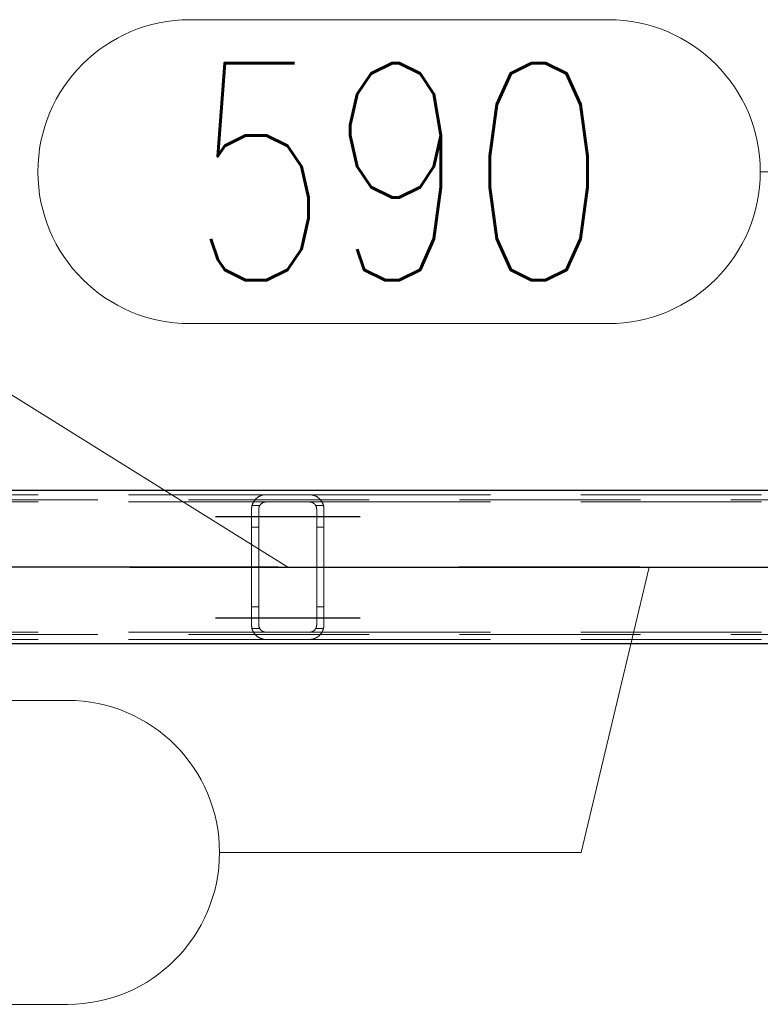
# Model space of a CAD drawing. Header units: millimetres. Extents: x -851 to 2, y 9346 to 10016.
# Tile 254 of 256: x -668 to -657, y 9756 to 9769. Entities that reach past the tile are written whole.
import ezdxf

# ---------------------------------------------------------------- set-up
doc = ezdxf.new("R2010")
doc.units = ezdxf.units.MM
doc.header["$LTSCALE"] = 10
doc.linetypes.add('HIDDEN', pattern=[0.375, 0.25, -0.125])
doc.linetypes.add('MITTE', pattern=[2, 1.25, -0.25, 0.25, -0.25])
for name, color, linetype, lineweight in [('PS_Hidden', 2, 'HIDDEN', 9), ('PS_Pos', 1, 'Continuous', 15), ('PS_Shape', 161, 'Continuous', 30), ('PS_SOLID', 7, 'Continuous', 30)]:
    doc.layers.add(name, color=color, linetype=linetype, lineweight=lineweight)
doc.layers.add('PS_Mid', color=5, linetype='MITTE')
doc.styles.add('simplex', font='simplex.shx', dxfattribs={"width": 0.75})

# ---------------------------------------------------------------- blocks, each defined once
blk = doc.blocks.new('*X547')
at = {"layer": 'PS_Hidden', "color": 2, "linetype": 'HIDDEN'}
for p, q in [((-673.568, 9762.575), (-664.168, 9762.575)), ((-664.245, 9762.56), (-664.24, 9762.562)), ((-664.24, 9762.562), (-664.234, 9762.564)), ((-664.234, 9762.564), (-664.229, 9762.566)), ((-664.229, 9762.566), (-664.223, 9762.567)), ((-664.223, 9762.567), (-664.218, 9762.569)), ((-664.218, 9762.569), (-664.211, 9762.57)), ((-664.211, 9762.57), (-664.205, 9762.572)), ((-664.205, 9762.572), (-664.198, 9762.573)), ((-664.198, 9762.573), (-664.191, 9762.574)), ((-664.191, 9762.574), (-664.183, 9762.574)), ((-664.183, 9762.574), (-664.176, 9762.575)), ((-664.176, 9762.575), (-664.168, 9762.575)), ((-664.168, 9762.575), (-663.568, 9762.575)), ((-664.168, 9762.575), (-664.168, 9762.575)), ((-663.568, 9762.575), (-654.168, 9762.575)), ((-663.568, 9762.575), (-663.561, 9762.575)), ((-663.561, 9762.575), (-663.554, 9762.574)), ((-663.554, 9762.574), (-663.547, 9762.574)), ((-663.547, 9762.574), (-663.54, 9762.573)), ((-663.54, 9762.573), (-663.533, 9762.572)), ((-663.533, 9762.572), (-663.526, 9762.57)), ((-663.526, 9762.57), (-663.519, 9762.569)), ((-663.519, 9762.569), (-663.513, 9762.567)), ((-663.513, 9762.567), (-663.507, 9762.565)), ((-663.507, 9762.565), (-663.502, 9762.564)), ((-663.502, 9762.564), (-663.497, 9762.562)), ((-486.492, 9762.505), (-781.692, 9762.505)), ((-673.568, 9762.475), (-664.168, 9762.475)), ((-664.363, 9762.423), (-664.361, 9762.427)), ((-664.361, 9762.427), (-664.36, 9762.432)), ((-664.36, 9762.432), (-664.359, 9762.436)), ((-664.359, 9762.436), (-664.357, 9762.441)), ((-664.357, 9762.441), (-664.356, 9762.445)), ((-664.356, 9762.445), (-664.354, 9762.45)), ((-664.354, 9762.45), (-664.352, 9762.454)), ((-664.352, 9762.454), (-664.35, 9762.458)), ((-664.35, 9762.458), (-664.348, 9762.463)), ((-664.348, 9762.463), (-664.346, 9762.467)), ((-664.346, 9762.467), (-664.344, 9762.471)), ((-664.344, 9762.471), (-664.342, 9762.475)), ((-664.342, 9762.475), (-664.339, 9762.479)), ((-664.339, 9762.479), (-664.337, 9762.483)), ((-664.337, 9762.483), (-664.334, 9762.486)), ((-664.334, 9762.486), (-664.332, 9762.49)), ((-664.332, 9762.49), (-664.329, 9762.494)), ((-664.329, 9762.494), (-664.326, 9762.497)), ((-664.326, 9762.497), (-664.324, 9762.501)), ((-664.324, 9762.501), (-664.321, 9762.504)), ((-664.321, 9762.504), (-664.318, 9762.508)), ((-664.318, 9762.508), (-664.315, 9762.511)), ((-664.315, 9762.511), (-664.312, 9762.514)), ((-664.312, 9762.514), (-664.309, 9762.517)), ((-664.309, 9762.517), (-664.305, 9762.521)), ((-664.305, 9762.521), (-664.302, 9762.524)), ((-664.302, 9762.524), (-664.299, 9762.526)), ((-664.299, 9762.526), (-664.296, 9762.529)), ((-664.296, 9762.529), (-664.292, 9762.532)), ((-664.292, 9762.532), (-664.289, 9762.535)), ((-664.289, 9762.535), (-664.285, 9762.537)), ((-664.285, 9762.537), (-664.281, 9762.54)), ((-664.281, 9762.54), (-664.277, 9762.543)), ((-664.277, 9762.543), (-664.273, 9762.545)), ((-664.273, 9762.545), (-664.268, 9762.548)), ((-664.268, 9762.548), (-664.264, 9762.55)), ((-664.264, 9762.55), (-664.259, 9762.553)), ((-664.259, 9762.553), (-664.255, 9762.555)), ((-664.255, 9762.555), (-664.25, 9762.558)), ((-664.254, 9762.427), (-664.255, 9762.425)), ((-664.253, 9762.429), (-664.254, 9762.427)), ((-664.251, 9762.431), (-664.253, 9762.429)), ((-664.25, 9762.433), (-664.251, 9762.431)), ((-664.25, 9762.558), (-664.245, 9762.56)), ((-664.249, 9762.434), (-664.25, 9762.433)), ((-664.247, 9762.436), (-664.249, 9762.434)), ((-664.246, 9762.438), (-664.247, 9762.436)), ((-664.244, 9762.44), (-664.246, 9762.438)), ((-664.243, 9762.442), (-664.244, 9762.44)), ((-664.241, 9762.443), (-664.243, 9762.442)), ((-664.24, 9762.445), (-664.241, 9762.443)), ((-664.238, 9762.447), (-664.24, 9762.445)), ((-664.236, 9762.448), (-664.238, 9762.447)), ((-664.234, 9762.45), (-664.236, 9762.448)), ((-664.233, 9762.452), (-664.234, 9762.45)), ((-664.231, 9762.453), (-664.233, 9762.452)), ((-664.229, 9762.455), (-664.231, 9762.453)), ((-664.227, 9762.456), (-664.229, 9762.455)), ((-664.225, 9762.457), (-664.227, 9762.456)), ((-664.223, 9762.459), (-664.225, 9762.457)), ((-664.22, 9762.46), (-664.223, 9762.459)), ((-664.218, 9762.462), (-664.22, 9762.46)), ((-664.216, 9762.463), (-664.218, 9762.462)), ((-664.213, 9762.464), (-664.216, 9762.463)), ((-664.211, 9762.466), (-664.213, 9762.464)), ((-664.208, 9762.467), (-664.211, 9762.466)), ((-664.205, 9762.468), (-664.208, 9762.467)), ((-664.203, 9762.469), (-664.205, 9762.468)), ((-664.2, 9762.47), (-664.203, 9762.469)), ((-664.197, 9762.471), (-664.2, 9762.47)), ((-664.194, 9762.472), (-664.197, 9762.471)), ((-664.191, 9762.472), (-664.194, 9762.472)), ((-664.188, 9762.473), (-664.191, 9762.472)), ((-664.185, 9762.474), (-664.188, 9762.473)), ((-664.182, 9762.474), (-664.185, 9762.474)), ((-664.178, 9762.474), (-664.182, 9762.474)), ((-664.175, 9762.475), (-664.178, 9762.474)), ((-664.172, 9762.475), (-664.175, 9762.475)), ((-664.168, 9762.475), (-664.172, 9762.475)), ((-663.568, 9762.475), (-664.168, 9762.475)), ((-663.568, 9762.475), (-654.168, 9762.475)), ((-663.565, 9762.475), (-663.568, 9762.475)), ((-663.568, 9762.475), (-663.568, 9762.475)), ((-663.562, 9762.475), (-663.565, 9762.475)), ((-663.559, 9762.474), (-663.562, 9762.475)), ((-663.555, 9762.474), (-663.559, 9762.474)), ((-663.552, 9762.474), (-663.555, 9762.474)), ((-663.549, 9762.473), (-663.552, 9762.474)), ((-663.545, 9762.472), (-663.549, 9762.473)), ((-663.542, 9762.471), (-663.545, 9762.472)), ((-663.539, 9762.47), (-663.542, 9762.471)), ((-663.536, 9762.47), (-663.539, 9762.47)), ((-663.533, 9762.469), (-663.536, 9762.47)), ((-663.531, 9762.468), (-663.533, 9762.469)), ((-663.528, 9762.466), (-663.531, 9762.468)), ((-663.525, 9762.465), (-663.528, 9762.466)), ((-663.523, 9762.464), (-663.525, 9762.465)), ((-663.52, 9762.463), (-663.523, 9762.464)), ((-663.518, 9762.461), (-663.52, 9762.463)), ((-663.515, 9762.46), (-663.518, 9762.461)), ((-663.513, 9762.458), (-663.515, 9762.46)), ((-663.511, 9762.457), (-663.513, 9762.458)), ((-663.509, 9762.455), (-663.511, 9762.457)), ((-663.507, 9762.453), (-663.509, 9762.455)), ((-663.505, 9762.452), (-663.507, 9762.453)), ((-663.503, 9762.45), (-663.505, 9762.452)), ((-663.501, 9762.449), (-663.503, 9762.45)), ((-663.499, 9762.447), (-663.501, 9762.449)), ((-663.497, 9762.445), (-663.499, 9762.447)), ((-663.497, 9762.562), (-663.492, 9762.56)), ((-663.496, 9762.444), (-663.497, 9762.445)), ((-663.494, 9762.442), (-663.496, 9762.444)), ((-663.493, 9762.44), (-663.494, 9762.442)), ((-663.491, 9762.438), (-663.493, 9762.44)), ((-663.492, 9762.56), (-663.487, 9762.557)), ((-663.49, 9762.437), (-663.491, 9762.438)), ((-663.488, 9762.435), (-663.49, 9762.437)), ((-663.487, 9762.433), (-663.488, 9762.435)), ((-663.487, 9762.557), (-663.482, 9762.555)), ((-663.486, 9762.431), (-663.487, 9762.433)), ((-663.484, 9762.429), (-663.486, 9762.431)), ((-663.483, 9762.427), (-663.484, 9762.429)), ((-663.482, 9762.425), (-663.483, 9762.427)), ((-663.482, 9762.555), (-663.477, 9762.553)), ((-663.477, 9762.553), (-663.472, 9762.55)), ((-663.472, 9762.55), (-663.468, 9762.548)), ((-663.468, 9762.548), (-663.463, 9762.545)), ((-663.463, 9762.545), (-663.459, 9762.542)), ((-663.459, 9762.542), (-663.455, 9762.539)), ((-663.455, 9762.539), (-663.451, 9762.536)), ((-663.451, 9762.536), (-663.447, 9762.534)), ((-663.447, 9762.534), (-663.443, 9762.531)), ((-663.443, 9762.531), (-663.439, 9762.528)), ((-663.439, 9762.528), (-663.436, 9762.525)), ((-663.436, 9762.525), (-663.432, 9762.522)), ((-663.432, 9762.522), (-663.429, 9762.519)), ((-663.429, 9762.519), (-663.426, 9762.515)), ((-663.426, 9762.515), (-663.423, 9762.512)), ((-663.423, 9762.512), (-663.42, 9762.509)), ((-663.42, 9762.509), (-663.417, 9762.506)), ((-663.417, 9762.506), (-663.414, 9762.503)), ((-663.414, 9762.503), (-663.412, 9762.499)), ((-663.412, 9762.499), (-663.409, 9762.496)), ((-663.409, 9762.496), (-663.406, 9762.492)), ((-663.406, 9762.492), (-663.404, 9762.488)), ((-663.404, 9762.488), (-663.401, 9762.485)), ((-663.401, 9762.485), (-663.399, 9762.481)), ((-663.399, 9762.481), (-663.396, 9762.477)), ((-663.396, 9762.477), (-663.394, 9762.473)), ((-663.394, 9762.473), (-663.392, 9762.469)), ((-663.392, 9762.469), (-663.39, 9762.465)), ((-663.39, 9762.465), (-663.388, 9762.461)), ((-663.388, 9762.461), (-663.386, 9762.457)), ((-663.386, 9762.457), (-663.384, 9762.452)), ((-663.384, 9762.452), (-663.382, 9762.448)), ((-663.382, 9762.448), (-663.381, 9762.444)), ((-663.381, 9762.444), (-663.379, 9762.439)), ((-663.379, 9762.439), (-663.378, 9762.435)), ((-663.378, 9762.435), (-663.376, 9762.43)), ((-663.376, 9762.43), (-663.375, 9762.426)), ((-663.375, 9762.426), (-663.374, 9762.421)), ((-664.368, 9762.39), (-664.367, 9762.394)), ((-664.368, 9762.385), (-664.368, 9762.39)), ((-664.368, 9762.38), (-664.368, 9762.385)), ((-664.368, 9762.375), (-664.368, 9762.38)), ((-664.368, 9760.775), (-664.368, 9762.375)), ((-664.367, 9762.399), (-664.366, 9762.404)), ((-664.367, 9762.394), (-664.367, 9762.399)), ((-664.366, 9762.404), (-664.365, 9762.409)), ((-664.365, 9762.413), (-664.364, 9762.418)), ((-664.365, 9762.409), (-664.365, 9762.413)), ((-664.364, 9762.418), (-664.363, 9762.423)), ((-664.255, 9762.425), (-664.362, 9762.425)), ((-664.267, 9762.388), (-664.268, 9762.386)), ((-664.268, 9762.386), (-664.268, 9762.384)), ((-664.268, 9762.384), (-664.268, 9762.382)), ((-664.268, 9762.382), (-664.268, 9762.379)), ((-664.268, 9762.379), (-664.268, 9762.377)), ((-664.268, 9762.377), (-664.268, 9762.375)), ((-664.268, 9762.375), (-664.268, 9762.375)), ((-664.268, 9762.375), (-664.268, 9760.775)), ((-664.266, 9762.395), (-664.267, 9762.393)), ((-664.267, 9762.393), (-664.267, 9762.39)), ((-664.267, 9762.39), (-664.267, 9762.388)), ((-664.265, 9762.399), (-664.266, 9762.397)), ((-664.266, 9762.397), (-664.266, 9762.395)), ((-664.264, 9762.404), (-664.265, 9762.402)), ((-664.265, 9762.402), (-664.265, 9762.399)), ((-664.263, 9762.406), (-664.264, 9762.404)), ((-664.262, 9762.41), (-664.263, 9762.408)), ((-664.263, 9762.408), (-664.263, 9762.406)), ((-664.261, 9762.412), (-664.262, 9762.41)), ((-664.26, 9762.415), (-664.261, 9762.412)), ((-664.259, 9762.417), (-664.26, 9762.415)), ((-664.258, 9762.419), (-664.259, 9762.417)), ((-664.257, 9762.421), (-664.258, 9762.419)), ((-664.256, 9762.423), (-664.257, 9762.421)), ((-664.255, 9762.425), (-664.256, 9762.423)), ((-663.481, 9762.423), (-663.482, 9762.425)), ((-663.375, 9762.425), (-663.482, 9762.425)), ((-663.48, 9762.421), (-663.481, 9762.423)), ((-663.479, 9762.419), (-663.48, 9762.421)), ((-663.478, 9762.417), (-663.479, 9762.419)), ((-663.477, 9762.415), (-663.478, 9762.417)), ((-663.476, 9762.413), (-663.477, 9762.415)), ((-663.475, 9762.411), (-663.476, 9762.413)), ((-663.474, 9762.409), (-663.475, 9762.411)), ((-663.474, 9762.407), (-663.474, 9762.409)), ((-663.473, 9762.405), (-663.474, 9762.407)), ((-663.472, 9762.403), (-663.473, 9762.405)), ((-663.472, 9762.401), (-663.472, 9762.403)), ((-663.471, 9762.398), (-663.472, 9762.401)), ((-663.471, 9762.396), (-663.471, 9762.398)), ((-663.47, 9762.394), (-663.471, 9762.396)), ((-663.47, 9762.392), (-663.47, 9762.394)), ((-663.47, 9762.39), (-663.47, 9762.392)), ((-663.469, 9762.388), (-663.47, 9762.39)), ((-663.469, 9762.385), (-663.469, 9762.388)), ((-663.469, 9762.383), (-663.469, 9762.385)), ((-663.469, 9762.381), (-663.469, 9762.383)), ((-663.468, 9762.379), (-663.469, 9762.381)), ((-663.468, 9762.377), (-663.468, 9762.379)), ((-663.468, 9762.375), (-663.468, 9762.377)), ((-663.468, 9760.775), (-663.468, 9762.375)), ((-663.374, 9762.421), (-663.373, 9762.417)), ((-663.373, 9762.417), (-663.372, 9762.412)), ((-663.372, 9762.412), (-663.371, 9762.407)), ((-663.371, 9762.407), (-663.37, 9762.403)), ((-663.37, 9762.403), (-663.37, 9762.398)), ((-663.37, 9762.398), (-663.369, 9762.394)), ((-663.369, 9762.394), (-663.369, 9762.389)), ((-663.369, 9762.389), (-663.369, 9762.384)), ((-663.369, 9762.384), (-663.368, 9762.38)), ((-663.368, 9762.38), (-663.368, 9762.375)), ((-663.368, 9762.375), (-663.368, 9762.375)), ((-663.368, 9762.375), (-663.368, 9760.775)), ((-664.268, 9762.125), (-664.368, 9762.125)), ((-663.368, 9762.125), (-663.468, 9762.125)), ((-664.268, 9761.025), (-664.368, 9761.025)), ((-663.368, 9761.025), (-663.468, 9761.025)), ((-673.568, 9760.675), (-664.168, 9760.675)), ((-664.368, 9760.77), (-664.368, 9760.775)), ((-664.368, 9760.775), (-664.368, 9760.775)), ((-664.368, 9760.765), (-664.368, 9760.77)), ((-664.368, 9760.76), (-664.368, 9760.765)), ((-664.367, 9760.755), (-664.368, 9760.76)), ((-664.367, 9760.751), (-664.367, 9760.755)), ((-664.366, 9760.746), (-664.367, 9760.751)), ((-664.365, 9760.741), (-664.366, 9760.746)), ((-664.365, 9760.736), (-664.365, 9760.741)), ((-664.364, 9760.732), (-664.365, 9760.736)), ((-664.363, 9760.727), (-664.364, 9760.732)), ((-664.361, 9760.722), (-664.363, 9760.727)), ((-664.255, 9760.725), (-664.362, 9760.725)), ((-664.36, 9760.718), (-664.361, 9760.722)), ((-664.359, 9760.713), (-664.36, 9760.718)), ((-664.357, 9760.709), (-664.359, 9760.713)), ((-664.356, 9760.704), (-664.357, 9760.709)), ((-664.354, 9760.7), (-664.356, 9760.704)), ((-664.352, 9760.696), (-664.354, 9760.7)), ((-664.35, 9760.691), (-664.352, 9760.696)), ((-664.348, 9760.687), (-664.35, 9760.691)), ((-664.346, 9760.683), (-664.348, 9760.687)), ((-664.344, 9760.679), (-664.346, 9760.683)), ((-664.342, 9760.675), (-664.344, 9760.679)), ((-664.339, 9760.671), (-664.342, 9760.675)), ((-664.337, 9760.667), (-664.339, 9760.671)), ((-664.334, 9760.663), (-664.337, 9760.667)), ((-664.332, 9760.66), (-664.334, 9760.663)), ((-664.329, 9760.656), (-664.332, 9760.66)), ((-664.268, 9760.775), (-664.268, 9760.773)), ((-664.268, 9760.773), (-664.268, 9760.77)), ((-664.268, 9760.77), (-664.268, 9760.768)), ((-664.268, 9760.768), (-664.268, 9760.766)), ((-664.268, 9760.766), (-664.268, 9760.764)), ((-664.268, 9760.764), (-664.267, 9760.762)), ((-664.267, 9760.762), (-664.267, 9760.759)), ((-664.267, 9760.759), (-664.267, 9760.757)), ((-664.267, 9760.757), (-664.266, 9760.755)), ((-664.266, 9760.755), (-664.266, 9760.753)), ((-664.266, 9760.753), (-664.265, 9760.75)), ((-664.265, 9760.75), (-664.265, 9760.748)), ((-664.265, 9760.748), (-664.264, 9760.746)), ((-664.264, 9760.746), (-664.263, 9760.744)), ((-664.263, 9760.744), (-664.263, 9760.742)), ((-664.263, 9760.742), (-664.262, 9760.74)), ((-664.262, 9760.74), (-664.261, 9760.737)), ((-664.261, 9760.737), (-664.26, 9760.735)), ((-664.26, 9760.735), (-664.259, 9760.733)), ((-664.259, 9760.733), (-664.258, 9760.731)), ((-664.258, 9760.731), (-664.257, 9760.729)), ((-664.257, 9760.729), (-664.256, 9760.727)), ((-664.256, 9760.727), (-664.255, 9760.725)), ((-664.255, 9760.725), (-664.254, 9760.723)), ((-664.254, 9760.723), (-664.253, 9760.721)), ((-664.253, 9760.721), (-664.251, 9760.719)), ((-664.251, 9760.719), (-664.25, 9760.717)), ((-664.25, 9760.717), (-664.249, 9760.715)), ((-664.249, 9760.715), (-664.247, 9760.713)), ((-664.247, 9760.713), (-664.246, 9760.712)), ((-664.246, 9760.712), (-664.244, 9760.71)), ((-664.244, 9760.71), (-664.243, 9760.708)), ((-664.243, 9760.708), (-664.241, 9760.706)), ((-664.241, 9760.706), (-664.24, 9760.705)), ((-664.24, 9760.705), (-664.238, 9760.703)), ((-664.238, 9760.703), (-664.236, 9760.701)), ((-664.236, 9760.701), (-664.234, 9760.7)), ((-664.234, 9760.7), (-664.233, 9760.698)), ((-664.233, 9760.698), (-664.231, 9760.697)), ((-664.231, 9760.697), (-664.229, 9760.695)), ((-664.229, 9760.695), (-664.227, 9760.694)), ((-664.227, 9760.694), (-664.225, 9760.692)), ((-664.225, 9760.692), (-664.223, 9760.691)), ((-664.223, 9760.691), (-664.22, 9760.689)), ((-664.22, 9760.689), (-664.218, 9760.688)), ((-664.218, 9760.688), (-664.216, 9760.687)), ((-664.216, 9760.687), (-664.213, 9760.685)), ((-664.213, 9760.685), (-664.211, 9760.684)), ((-664.211, 9760.684), (-664.208, 9760.683)), ((-664.208, 9760.683), (-664.205, 9760.682)), ((-664.205, 9760.682), (-664.203, 9760.681)), ((-664.203, 9760.681), (-664.2, 9760.68)), ((-664.2, 9760.68), (-664.197, 9760.679)), ((-664.197, 9760.679), (-664.194, 9760.678)), ((-664.194, 9760.678), (-664.191, 9760.677)), ((-664.191, 9760.677), (-664.188, 9760.677)), ((-664.188, 9760.677), (-664.185, 9760.676)), ((-664.185, 9760.676), (-664.182, 9760.676)), ((-664.182, 9760.676), (-664.178, 9760.675)), ((-664.178, 9760.675), (-664.175, 9760.675)), ((-664.175, 9760.675), (-664.172, 9760.675)), ((-664.172, 9760.675), (-664.168, 9760.675)), ((-664.168, 9760.675), (-663.568, 9760.675)), ((-664.168, 9760.675), (-664.168, 9760.675)), ((-663.568, 9760.675), (-654.168, 9760.675)), ((-663.568, 9760.675), (-663.565, 9760.675)), ((-663.565, 9760.675), (-663.562, 9760.675)), ((-663.562, 9760.675), (-663.559, 9760.675)), ((-663.559, 9760.675), (-663.555, 9760.676)), ((-663.555, 9760.676), (-663.552, 9760.676)), ((-663.552, 9760.676), (-663.549, 9760.677)), ((-663.549, 9760.677), (-663.545, 9760.678)), ((-663.545, 9760.678), (-663.542, 9760.678)), ((-663.542, 9760.678), (-663.539, 9760.679)), ((-663.539, 9760.679), (-663.536, 9760.68)), ((-663.536, 9760.68), (-663.533, 9760.681)), ((-663.533, 9760.681), (-663.531, 9760.682)), ((-663.531, 9760.682), (-663.528, 9760.683)), ((-663.528, 9760.683), (-663.525, 9760.685)), ((-663.525, 9760.685), (-663.523, 9760.686)), ((-663.523, 9760.686), (-663.52, 9760.687)), ((-663.52, 9760.687), (-663.518, 9760.689)), ((-663.518, 9760.689), (-663.515, 9760.69)), ((-663.515, 9760.69), (-663.513, 9760.692)), ((-663.513, 9760.692), (-663.511, 9760.693)), ((-663.511, 9760.693), (-663.509, 9760.695)), ((-663.509, 9760.695), (-663.507, 9760.696)), ((-663.507, 9760.696), (-663.505, 9760.698)), ((-663.505, 9760.698), (-663.503, 9760.7)), ((-663.503, 9760.7), (-663.501, 9760.701)), ((-663.501, 9760.701), (-663.499, 9760.703)), ((-663.499, 9760.703), (-663.497, 9760.705)), ((-663.497, 9760.705), (-663.496, 9760.706)), ((-663.496, 9760.706), (-663.494, 9760.708)), ((-663.494, 9760.708), (-663.493, 9760.71)), ((-663.493, 9760.71), (-663.491, 9760.711)), ((-663.491, 9760.711), (-663.49, 9760.713)), ((-663.49, 9760.713), (-663.488, 9760.715)), ((-663.488, 9760.715), (-663.487, 9760.717)), ((-663.487, 9760.717), (-663.486, 9760.719)), ((-663.486, 9760.719), (-663.484, 9760.721)), ((-663.484, 9760.721), (-663.483, 9760.723)), ((-663.483, 9760.723), (-663.482, 9760.724)), ((-663.482, 9760.724), (-663.481, 9760.726)), ((-663.375, 9760.725), (-663.482, 9760.725)), ((-663.481, 9760.726), (-663.48, 9760.728)), ((-663.48, 9760.728), (-663.479, 9760.73)), ((-663.479, 9760.73), (-663.478, 9760.732)), ((-663.478, 9760.732), (-663.477, 9760.735)), ((-663.477, 9760.735), (-663.476, 9760.737)), ((-663.476, 9760.737), (-663.475, 9760.739)), ((-663.475, 9760.739), (-663.474, 9760.741)), ((-663.474, 9760.743), (-663.473, 9760.745)), ((-663.474, 9760.741), (-663.474, 9760.743)), ((-663.473, 9760.745), (-663.472, 9760.747)), ((-663.472, 9760.749), (-663.471, 9760.751)), ((-663.472, 9760.747), (-663.472, 9760.749)), ((-663.471, 9760.754), (-663.47, 9760.756)), ((-663.471, 9760.751), (-663.471, 9760.754)), ((-663.47, 9760.76), (-663.469, 9760.762)), ((-663.47, 9760.758), (-663.47, 9760.76)), ((-663.47, 9760.756), (-663.47, 9760.758)), ((-663.469, 9760.769), (-663.468, 9760.771)), ((-663.469, 9760.766), (-663.469, 9760.769)), ((-663.469, 9760.764), (-663.469, 9760.766)), ((-663.469, 9760.762), (-663.469, 9760.764)), ((-663.468, 9760.773), (-663.468, 9760.775)), ((-663.468, 9760.771), (-663.468, 9760.773)), ((-663.406, 9760.658), (-663.409, 9760.654)), ((-663.404, 9760.661), (-663.406, 9760.658)), ((-663.401, 9760.665), (-663.404, 9760.661)), ((-663.399, 9760.669), (-663.401, 9760.665)), ((-663.396, 9760.673), (-663.399, 9760.669)), ((-663.394, 9760.677), (-663.396, 9760.673)), ((-663.392, 9760.681), (-663.394, 9760.677)), ((-663.39, 9760.685), (-663.392, 9760.681)), ((-663.388, 9760.689), (-663.39, 9760.685)), ((-663.386, 9760.693), (-663.388, 9760.689)), ((-663.384, 9760.697), (-663.386, 9760.693)), ((-663.382, 9760.702), (-663.384, 9760.697)), ((-663.381, 9760.706), (-663.382, 9760.702)), ((-663.379, 9760.711), (-663.381, 9760.706)), ((-663.378, 9760.715), (-663.379, 9760.711)), ((-663.376, 9760.719), (-663.378, 9760.715)), ((-663.375, 9760.724), (-663.376, 9760.719)), ((-663.374, 9760.729), (-663.375, 9760.724)), ((-663.373, 9760.733), (-663.374, 9760.729)), ((-663.372, 9760.738), (-663.373, 9760.733)), ((-663.371, 9760.742), (-663.372, 9760.738)), ((-663.37, 9760.747), (-663.371, 9760.742)), ((-663.369, 9760.756), (-663.37, 9760.752)), ((-663.37, 9760.752), (-663.37, 9760.747)), ((-663.368, 9760.77), (-663.369, 9760.766)), ((-663.369, 9760.766), (-663.369, 9760.761)), ((-663.369, 9760.761), (-663.369, 9760.756)), ((-663.368, 9760.775), (-663.368, 9760.77)), ((-486.492, 9760.645), (-781.692, 9760.645)), ((-673.568, 9760.575), (-664.168, 9760.575)), ((-664.326, 9760.652), (-664.329, 9760.656)), ((-664.324, 9760.649), (-664.326, 9760.652)), ((-664.321, 9760.645), (-664.324, 9760.649)), ((-664.318, 9760.642), (-664.321, 9760.645)), ((-664.315, 9760.639), (-664.318, 9760.642)), ((-664.312, 9760.636), (-664.315, 9760.639)), ((-664.309, 9760.632), (-664.312, 9760.636)), ((-664.305, 9760.629), (-664.309, 9760.632)), ((-664.302, 9760.626), (-664.305, 9760.629)), ((-664.299, 9760.623), (-664.302, 9760.626)), ((-664.296, 9760.621), (-664.299, 9760.623)), ((-664.292, 9760.618), (-664.296, 9760.621)), ((-664.289, 9760.615), (-664.292, 9760.618)), ((-664.285, 9760.612), (-664.289, 9760.615)), ((-664.281, 9760.61), (-664.285, 9760.612)), ((-664.277, 9760.607), (-664.281, 9760.61)), ((-664.273, 9760.604), (-664.277, 9760.607)), ((-664.268, 9760.602), (-664.273, 9760.604)), ((-664.264, 9760.599), (-664.268, 9760.602)), ((-664.259, 9760.597), (-664.264, 9760.599)), ((-664.255, 9760.595), (-664.259, 9760.597)), ((-664.25, 9760.592), (-664.255, 9760.595)), ((-664.245, 9760.59), (-664.25, 9760.592)), ((-664.24, 9760.588), (-664.245, 9760.59)), ((-664.234, 9760.586), (-664.24, 9760.588)), ((-664.229, 9760.584), (-664.234, 9760.586)), ((-664.223, 9760.583), (-664.229, 9760.584)), ((-664.218, 9760.581), (-664.223, 9760.583)), ((-664.211, 9760.58), (-664.218, 9760.581)), ((-664.205, 9760.578), (-664.211, 9760.58)), ((-664.198, 9760.577), (-664.205, 9760.578)), ((-664.191, 9760.576), (-664.198, 9760.577)), ((-664.183, 9760.575), (-664.191, 9760.576)), ((-664.176, 9760.575), (-664.183, 9760.575)), ((-664.168, 9760.575), (-664.176, 9760.575)), ((-663.568, 9760.575), (-664.168, 9760.575)), ((-663.568, 9760.575), (-654.168, 9760.575)), ((-663.561, 9760.575), (-663.568, 9760.575)), ((-663.568, 9760.575), (-663.568, 9760.575)), ((-663.554, 9760.575), (-663.561, 9760.575)), ((-663.547, 9760.576), (-663.554, 9760.575)), ((-663.54, 9760.577), (-663.547, 9760.576)), ((-663.533, 9760.578), (-663.54, 9760.577)), ((-663.526, 9760.579), (-663.533, 9760.578)), ((-663.519, 9760.581), (-663.526, 9760.579)), ((-663.513, 9760.583), (-663.519, 9760.581)), ((-663.507, 9760.584), (-663.513, 9760.583)), ((-663.502, 9760.586), (-663.507, 9760.584)), ((-663.497, 9760.588), (-663.502, 9760.586)), ((-663.492, 9760.59), (-663.497, 9760.588)), ((-663.487, 9760.592), (-663.492, 9760.59)), ((-663.482, 9760.595), (-663.487, 9760.592)), ((-663.477, 9760.597), (-663.482, 9760.595)), ((-663.472, 9760.6), (-663.477, 9760.597)), ((-663.468, 9760.602), (-663.472, 9760.6)), ((-663.463, 9760.605), (-663.468, 9760.602)), ((-663.459, 9760.608), (-663.463, 9760.605)), ((-663.455, 9760.61), (-663.459, 9760.608)), ((-663.451, 9760.613), (-663.455, 9760.61)), ((-663.447, 9760.616), (-663.451, 9760.613)), ((-663.443, 9760.619), (-663.447, 9760.616)), ((-663.439, 9760.622), (-663.443, 9760.619)), ((-663.436, 9760.625), (-663.439, 9760.622)), ((-663.432, 9760.628), (-663.436, 9760.625)), ((-663.429, 9760.631), (-663.432, 9760.628)), ((-663.426, 9760.634), (-663.429, 9760.631)), ((-663.423, 9760.637), (-663.426, 9760.634)), ((-663.42, 9760.641), (-663.423, 9760.637)), ((-663.417, 9760.644), (-663.42, 9760.641)), ((-663.414, 9760.647), (-663.417, 9760.644)), ((-663.412, 9760.651), (-663.414, 9760.647)), ((-663.409, 9760.654), (-663.412, 9760.651))]:
    blk.add_line(p, q, dxfattribs=at)
at = {"layer": 'PS_Mid', "color": 5, "linetype": 'MITTE'}
for p, q in [((-664.868, 9762.275), (-663.768, 9762.275)), ((-664.868, 9762.275), (-663.768, 9762.275)), ((-663.968, 9762.275), (-662.868, 9762.275)), ((-663.968, 9762.275), (-662.868, 9762.275)), ((-484.003, 9761.575), (-784.181, 9761.575)), ((-686.052, 9761.575), (-631.684, 9761.575)), ((-663.868, 9761.575), (-663.868, 9761.575)), ((-664.868, 9760.875), (-663.768, 9760.875)), ((-664.868, 9760.875), (-663.768, 9760.875)), ((-663.968, 9760.875), (-662.868, 9760.875)), ((-663.968, 9760.875), (-662.868, 9760.875))]:
    blk.add_line(p, q, dxfattribs=at)
at = {"layer": 'PS_SOLID', "color": 7, "linetype": 'Continuous'}
for p, q in [((-486.492, 9762.635), (-781.692, 9762.635)), ((-486.492, 9760.515), (-781.692, 9760.515))]:
    blk.add_line(p, q, dxfattribs=at)
blk = doc.blocks.new('*X597')
at = {"color": 1}
for p, q in [((-658.872, 9761.575), (-659.812, 9757.632)), ((-672.591, 9759.732), (-666.912, 9759.732)), ((-664.812, 9757.632), (-659.812, 9757.632)), ((-672.591, 9755.532), (-666.912, 9755.532))]:
    blk.add_line(p, q, dxfattribs=at)
blk.add_arc((-666.912, 9757.632), 2.1, 270, 90, dxfattribs=at)
blk = doc.blocks.new('*X598')
at = {"color": 1}
blk.add_line((-663.868, 9761.575), (-672.638, 9767.039), dxfattribs=at)
blk = doc.blocks.new('*X1304')
at = {"color": 1}
for p, q in [((-665.222, 9769.139), (-659.436, 9769.139)), ((-665.222, 9764.939), (-659.436, 9764.939))]:
    blk.add_line(p, q, dxfattribs=at)
for centre, start, end in [((-665.222, 9767.039), 90, 270), ((-659.436, 9767.039), 270, 90)]:
    blk.add_arc(centre, 2.1, start, end, dxfattribs=at)
at = {"color": 30, "style": 'simplex', "width": 0.75}
blk.add_text('590', height=3, dxfattribs=at).set_placement((-665.222, 9765.539))
blk = doc.blocks.new('*X1305')
at = {"color": 1}
for p, q in [((-665.222, 9769.139), (-659.436, 9769.139)), ((-657.336, 9767.039), (-652.336, 9767.039)), ((-653.567, 9761.575), (-652.336, 9767.039)), ((-665.222, 9764.939), (-659.436, 9764.939))]:
    blk.add_line(p, q, dxfattribs=at)
for centre, start, end in [((-665.222, 9767.039), 90, 270), ((-659.436, 9767.039), 270, 90)]:
    blk.add_arc(centre, 2.1, start, end, dxfattribs=at)
at = {"color": 30, "style": 'simplex', "width": 0.75}
blk.add_text('590', height=3, dxfattribs=at).set_placement((-665.222, 9765.539))

msp = doc.modelspace()

# ---------------------------------------------------------------- block references
at = {"layer": 'PS_Pos'}
for name in ['*X598', '*X1304', '*X1305', '*X597']:
    msp.add_blockref(name, (0, 0), dxfattribs=at)
at = {"layer": 'PS_Shape', "color": 31}
msp.add_blockref('*X547', (0, 0), dxfattribs=at)

doc.saveas('drawing.dxf')
